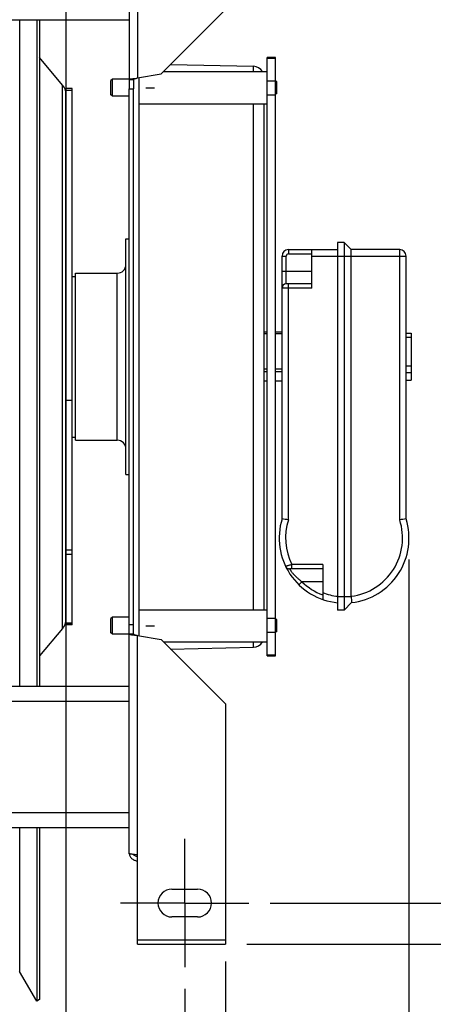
# Model space of a CAD drawing. Extents: x 0 to 420, y -81 to 390.
# Tile 6 of 16: x 224 to 243, y 60 to 106. Entities that reach past the tile are written whole.
import ezdxf

# ---------------------------------------------------------------- set-up
doc = ezdxf.new("R2010")
doc.units = 0
doc.header["$LTSCALE"] = 23.1
doc.linetypes.add('CENTER', pattern=[0.6, 0.375, -0.075, 0.075, -0.075])
doc.layers.get('0').update_dxf_attribs({"linetype": 'CONTINUOUS'})
for name, color, linetype in [('110528_DXF_CONTINUOUS_LINE', 7, 'CONTINUOUS'), ('110528_DXF_DIMENSION', 7, 'CONTINUOUS'), ('110536_DXF_AXIS', 7, 'CONTINUOUS'), ('110536_DXF_CONTINUOUS_LINE', 7, 'CONTINUOUS'), ('110618_DXF_CONTINUOUS_LINE', 7, 'CONTINUOUS'), ('110801_DXF_CONTINUOUS_LINE', 7, 'CONTINUOUS'), ('111735_DXF_CONTINUOUS_LINE', 7, 'CONTINUOUS'), ('111736_DXF_CONTINUOUS_LINE', 7, 'CONTINUOUS'), ('ASEM_65_125-5_DXF_DIMENSIO', 7, 'CONTINUOUS'), ('MOTOR_UNIT_DDXF_CONTINUOUS', 7, 'CONTINUOUS')]:
    doc.layers.add(name, color=color, linetype=linetype)
doc.styles.get("Standard").update_dxf_attribs({"font": 'txt', "width": 0.7})
doc.dimstyles.new('DIMSTYLE_1', dxfattribs={"dimtxt": 3.5, "dimasz": 3, "dimexe": 1.5, "dimexo": 1, "dimgap": 0.875, "dimtad": 1, "dimdec": 0, "dimlfac": 10, "dimtxsty": 'STANDARD', "dimblk": '_ARROW_FILLED', "dimblk1": '_ARROW_FILLED', "dimblk2": '_ARROW_FILLED', "dimcen": 0.09, "dimazin": 3, "dimtp": 0.8, "dimtm": 0.8, "dimtfac": 1, "dimtdec": 0, "dimtofl": 0, "dimtmove": 0, "dimatfit": 3, "dimtolj": 1})
doc.dimstyles.new('DIMSTYLE_2', dxfattribs={"dimtxt": 3.5, "dimasz": 3, "dimexe": 1.5, "dimexo": 1, "dimgap": 0.875, "dimtad": 1, "dimdec": 3, "dimlfac": 10, "dimtxsty": 'STANDARD', "dimblk": '_ARROW_FILLED', "dimblk1": '_ARROW_FILLED', "dimblk2": '_ARROW_FILLED', "dimcen": 0.09, "dimazin": 3, "dimtp": 0.8, "dimtm": 0.8, "dimtfac": 1, "dimtdec": 3, "dimtofl": 0, "dimtmove": 0, "dimatfit": 3, "dimtolj": 1})

# ---------------------------------------------------------------- blocks, each defined once
blk = doc.blocks.new('_ARROW_FILLED')
at = {"color": 0, "linetype": 'BYBLOCK'}
blk.add_solid([(0, 0), (-1, 0.167), (-1, -0.167)], dxfattribs=at)
blk = doc.blocks.new('*D1')
at = {"layer": 'ASEM_65_125-5_DXF_DIMENSIO', "color": 2, "linetype": 'CONTINUOUS'}
for p, q in [((234.577, 118.074), (265.757, 118.074)), ((264.257, 118.074), (264.257, 90.647)), ((264.257, 63.22), (264.257, 90.647)), ((234.577, 63.22), (265.757, 63.22))]:
    blk.add_line(p, q, dxfattribs=at)
at = {"layer": 'ASEM_65_125-5_DXF_DIMENSIO', "color": 2, "linetype": 'CONTINUOUS', "xscale": 3, "yscale": 3, "zscale": 3}
for p, rotation in [((264.257, 118.074), 90), ((264.257, 63.22), 270)]:
    blk.add_blockref('_ARROW_FILLED', p, dxfattribs=dict(at, rotation=rotation))
at = {"layer": 'ASEM_65_125-5_DXF_DIMENSIO', "color": 2, "linetype": 'CONTINUOUS', "insert": (259.882, 90.647), "char_height": 3.5, "width": 12, "attachment_point": 2, "rotation": 90}
blk.add_mtext('549', dxfattribs=at)
blk = doc.blocks.new('*D2')
at = {"layer": 'ASEM_65_125-5_DXF_DIMENSIO', "color": 2, "linetype": 'CONTINUOUS'}
for p, q in [((235.677, 116.147), (255.757, 116.147)), ((254.257, 116.147), (254.257, 90.647)), ((254.257, 65.147), (254.257, 90.647)), ((235.677, 65.147), (255.757, 65.147))]:
    blk.add_line(p, q, dxfattribs=at)
at = {"layer": 'ASEM_65_125-5_DXF_DIMENSIO', "color": 2, "linetype": 'CONTINUOUS', "xscale": 3, "yscale": 3, "zscale": 3}
for p, rotation in [((254.257, 116.147), 90), ((254.257, 65.147), 270)]:
    blk.add_blockref('_ARROW_FILLED', p, dxfattribs=dict(at, rotation=rotation))
at = {"layer": 'ASEM_65_125-5_DXF_DIMENSIO', "color": 2, "linetype": 'CONTINUOUS', "insert": (249.882, 90.647), "char_height": 3.5, "width": 10.875, "attachment_point": 2, "rotation": 90}
blk.add_mtext('510', dxfattribs=at)
blk = doc.blocks.new('*D5')
at = {"layer": 'ASEM_65_125-5_DXF_DIMENSIO', "color": 2, "linetype": 'CONTINUOUS'}
for p, q in [((152.377, 62.42), (152.377, 31.016)), ((233.577, 62.42), (233.577, 31.016)), ((152.377, 32.516), (192.977, 32.516)), ((233.577, 32.516), (192.977, 32.516))]:
    blk.add_line(p, q, dxfattribs=at)
at = {"layer": 'ASEM_65_125-5_DXF_DIMENSIO', "color": 2, "linetype": 'CONTINUOUS', "xscale": 3, "yscale": 3, "zscale": 3, "rotation": 180}
blk.add_blockref('_ARROW_FILLED', (152.377, 32.516), dxfattribs=at)
at = {"layer": 'ASEM_65_125-5_DXF_DIMENSIO', "color": 2, "linetype": 'CONTINUOUS', "xscale": 3, "yscale": 3, "zscale": 3}
blk.add_blockref('_ARROW_FILLED', (233.577, 32.516), dxfattribs=at)
at = {"layer": 'ASEM_65_125-5_DXF_DIMENSIO', "color": 2, "linetype": 'CONTINUOUS', "insert": (192.977, 36.891), "char_height": 3.5, "width": 11.25, "attachment_point": 2}
blk.add_mtext('812', dxfattribs=at)
blk = doc.blocks.new('*D6')
at = {"layer": 'ASEM_65_125-5_DXF_DIMENSIO', "color": 2, "linetype": 'CONTINUOUS'}
for p, q in [((154.277, 61.147), (154.277, 41.016)), ((231.677, 61.147), (231.677, 41.016)), ((154.277, 42.516), (192.977, 42.516)), ((231.677, 42.516), (192.977, 42.516))]:
    blk.add_line(p, q, dxfattribs=at)
at = {"layer": 'ASEM_65_125-5_DXF_DIMENSIO', "color": 2, "linetype": 'CONTINUOUS', "xscale": 3, "yscale": 3, "zscale": 3, "rotation": 180}
blk.add_blockref('_ARROW_FILLED', (154.277, 42.516), dxfattribs=at)
at = {"layer": 'ASEM_65_125-5_DXF_DIMENSIO', "color": 2, "linetype": 'CONTINUOUS', "xscale": 3, "yscale": 3, "zscale": 3}
blk.add_blockref('_ARROW_FILLED', (231.677, 42.516), dxfattribs=at)
at = {"layer": 'ASEM_65_125-5_DXF_DIMENSIO', "color": 2, "linetype": 'CONTINUOUS', "insert": (192.977, 46.891), "char_height": 3.5, "width": 12.375, "attachment_point": 2}
blk.add_mtext('774', dxfattribs=at)
blk = doc.blocks.new('*D7')
at = {"layer": 'ASEM_65_125-5_DXF_DIMENSIO', "color": 2, "linetype": 'CONTINUOUS'}
for p, q in [((150.027, 81.772), (150.027, 21.016)), ((242.162, 81.182), (242.162, 21.016)), ((150.027, 22.516), (196.095, 22.516)), ((242.162, 22.516), (196.095, 22.516))]:
    blk.add_line(p, q, dxfattribs=at)
at = {"layer": 'ASEM_65_125-5_DXF_DIMENSIO', "color": 2, "linetype": 'CONTINUOUS', "xscale": 3, "yscale": 3, "zscale": 3, "rotation": 180}
blk.add_blockref('_ARROW_FILLED', (150.027, 22.516), dxfattribs=at)
at = {"layer": 'ASEM_65_125-5_DXF_DIMENSIO', "color": 2, "linetype": 'CONTINUOUS', "xscale": 3, "yscale": 3, "zscale": 3}
blk.add_blockref('_ARROW_FILLED', (242.162, 22.516), dxfattribs=at)
at = {"layer": 'ASEM_65_125-5_DXF_DIMENSIO', "color": 2, "linetype": 'CONTINUOUS', "insert": (196.095, 26.891), "char_height": 3.5, "width": 11.25, "attachment_point": 2}
blk.add_mtext('921', dxfattribs=at)

msp = doc.modelspace()

# ---------------------------------------------------------------- linework, layer by layer
at = {"layer": '110528_DXF_CONTINUOUS_LINE', "color": 9, "linetype": 'CONTINUOUS'}
for p, q in [((223.96205, 106.37776), (223.96205, 75.24691)), ((225.97065, 77.96568), (225.97065, 103.32815)), ((223.96205, 68.65659), (223.96205, 61.95589))]:
    msp.add_line(p, q, dxfattribs=at)
at = {"layer": '110528_DXF_CONTINUOUS_LINE', "color": 7, "linetype": 'CONTINUOUS'}
for p, q in [((224.76109, 106.37776), (224.76109, 75.24691)), ((224.76109, 68.65659), (224.76109, 60.57191)), ((224.76109, 60.57191), (223.96205, 61.95589)), ((224.89099, 60.64691), (224.76109, 60.57191))]:
    msp.add_line(p, q, dxfattribs=at)
at = {"layer": '110528_DXF_CONTINUOUS_LINE', "color": 3, "linetype": 'CONTINUOUS'}
for p, q in [((224.89099, 106.37776), (224.89099, 75.24691)), ((225.97065, 103.32815), (224.89099, 104.61483)), ((226.12272, 78.3835), (226.12272, 81.4166)), ((225.97065, 77.96568), (224.89099, 76.679)), ((224.89099, 68.65659), (224.89099, 60.64691))]:
    msp.add_line(p, q, dxfattribs=at)
for centre, start, end in [((225.47272, 102.91033), 0, 40), ((225.47272, 78.38349), 320, 360)]:
    msp.add_arc(centre, 0.65, start, end, dxfattribs=at)
at = {"layer": '110528_DXF_DIMENSION', "color": 2, "linetype": 'CONTINUOUS'}
msp.add_line((226.12272, 131.89634), (226.12272, 49.39749), dxfattribs=at)
at = {"layer": '110536_DXF_AXIS', "color": 7, "linetype": 'CENTER'}
for q in [(231.67722, 68.14692), (228.67721, 65.14691), (231.67722, 62.1469), (234.67723, 65.14691)]:
    msp.add_line((231.67722, 65.14691), q, dxfattribs=at)
at = {"layer": '110536_DXF_CONTINUOUS_LINE', "color": 3, "linetype": 'CONTINUOUS'}
for p, q in [((229.07722, 113.83896), (229.07722, 103.14691)), ((233.57722, 106.85222), (230.57722, 103.85222)), ((229.47722, 103.65826), (230.57722, 103.85222)), ((229.07722, 67.45487), (229.07722, 103.14691)), ((229.47722, 77.63557), (230.57722, 77.44161)), ((233.57722, 74.44161), (230.57722, 77.44161)), ((233.57722, 74.44161), (233.57722, 63.22025)), ((229.47722, 63.22025), (229.47722, 67.39466)), ((231.07722, 65.79691), (232.27722, 65.79691)), ((232.27722, 64.49691), (231.07722, 64.49691)), ((229.47722, 63.22026), (233.57722, 63.22026))]:
    msp.add_line(p, q, dxfattribs=at)
at = {"layer": '110536_DXF_CONTINUOUS_LINE', "color": 9, "linetype": 'CONTINUOUS'}
for p, q in [((229.47722, 113.89917), (229.47722, 103.65826)), ((229.47722, 67.39466), (229.47722, 77.63557)), ((233.57722, 63.42026), (229.47722, 63.42026))]:
    msp.add_line(p, q, dxfattribs=at)
at = {"layer": '110536_DXF_CONTINUOUS_LINE', "color": 7, "linetype": 'CONTINUOUS'}
for p, q in [((229.07722, 103.58523), (229.27722, 103.58523)), ((229.27722, 103.58523), (229.27722, 103.14691)), ((229.07722, 103.14691), (229.27722, 103.14691)), ((229.27722, 77.70859), (229.27722, 103.14691)), ((229.07722, 78.14691), (229.27722, 78.14691)), ((229.07722, 77.70859), (229.27722, 77.70859))]:
    msp.add_line(p, q, dxfattribs=at)
at = {"layer": '110536_DXF_CONTINUOUS_LINE', "color": 3, "linetype": 'CONTINUOUS'}
for centre, radius, start, end in [((229.46867, 67.51225), 0.39145, 189.344649, 190.10915), ((231.07722, 65.14691), 0.65, 90, 270), ((232.27722, 65.14691), 0.65, 270, 90)]:
    msp.add_arc(centre, radius, start, end, dxfattribs=at)
for points, knots in [([(229.07722, 103.58523), (229.07722, 103.58921), (229.08912, 103.59796), (229.11142, 103.60485), (229.14883, 103.61403), (229.2206, 103.62648), (229.33183, 103.6414), (229.42618, 103.65233), (229.47722, 103.65826)], [0, 0, 0, 0, 0.0290834, 0.08885385, 0.18164624, 0.30490852, 0.62429132, 1, 1, 1, 1]), ([(229.07722, 77.70859), (229.07722, 77.70462), (229.08912, 77.69587), (229.11142, 77.68897), (229.14883, 77.67979), (229.2206, 77.66735), (229.33183, 77.65243), (229.42618, 77.6415), (229.47722, 77.63557)], [0, 0, 0, 0, 0.0290834, 0.08885385, 0.18164624, 0.30490852, 0.62429132, 1, 1, 1, 1]), ([(229.47722, 67.39466), (229.42618, 67.39955), (229.35203, 67.40664), (229.25782, 67.41674), (229.19779, 67.42412), (229.14903, 67.43111), (229.1113, 67.43867), (229.09003, 67.44425), (229.07722, 67.45128), (229.07722, 67.45487)], [0, 0, 0, 0, 0.37771184, 0.54853637, 0.69852876, 0.82207755, 0.91471109, 0.97358369, 1, 1, 1, 1]), ([(229.08329, 67.44354), (229.09134, 67.3984), (229.12382, 67.31007), (229.21506, 67.20285), (229.33767, 67.13284), (229.43093, 67.11667), (229.47722, 67.11667)], [0, 0, 0, 0, 0.24875061, 0.49833507, 0.74886161, 1, 1, 1, 1])]:
    msp.add_open_spline(points, degree=3, knots=knots, dxfattribs=at)
at = {"layer": '110536_DXF_CONTINUOUS_LINE', "color": 7, "linetype": 'CONTINUOUS'}
for points, knots in [([(229.27722, 103.58523), (229.27722, 103.59316), (229.30023, 103.61024), (229.34124, 103.6239), (229.40454, 103.64161), (229.45167, 103.65232), (229.47722, 103.65826)], [0, 0, 0, 0, 0.1095964, 0.32647794, 0.63723776, 1, 1, 1, 1]), ([(229.27722, 77.70859), (229.27722, 77.70067), (229.30023, 77.68359), (229.34124, 77.66993), (229.40454, 77.65222), (229.45167, 77.6415), (229.47722, 77.63557)], [0, 0, 0, 0, 0.1095964, 0.32647794, 0.63723776, 1, 1, 1, 1]), ([(229.47722, 67.31444), (229.44304, 67.31444), (229.37365, 67.33231), (229.3224, 67.3825), (229.30497, 67.41171)], [0, 0, 0, 0, 0.50119096, 1, 1, 1, 1])]:
    msp.add_open_spline(points, degree=3, knots=knots, dxfattribs=at)
at = {"layer": '110618_DXF_CONTINUOUS_LINE', "color": 3, "linetype": 'CONTINUOUS'}
for p, q in [((226.12272, 81.4166), (226.12272, 103.16442)), ((226.12272, 78.12941), (226.12272, 78.3835))]:
    msp.add_line(p, q, dxfattribs=at)
at = {"layer": '110618_DXF_CONTINUOUS_LINE', "color": 7, "linetype": 'CONTINUOUS'}
for p, q in [((226.42272, 103.16442), (226.12272, 103.16442)), ((226.42272, 78.12941), (226.42272, 103.16442)), ((226.42272, 81.4166), (226.12272, 81.4166)), ((226.42272, 78.16632), (226.12272, 78.16632)), ((226.42272, 78.12941), (226.12272, 78.12941))]:
    msp.add_line(p, q, dxfattribs=at)
at = {"layer": '110618_DXF_CONTINUOUS_LINE', "color": 9, "linetype": 'CONTINUOUS'}
for p, q in [((226.42272, 103.07179), (226.12272, 103.07179)), ((226.12272, 88.61928), (226.42272, 88.61928)), ((226.42272, 81.62066), (226.12272, 81.62066)), ((226.42272, 78.20847), (226.12272, 78.20847))]:
    msp.add_line(p, q, dxfattribs=at)
at = {"layer": '110801_DXF_CONTINUOUS_LINE', "color": 7, "linetype": 'CONTINUOUS'}
for p, q in [((156.87722, 106.37776), (229.07722, 106.37776)), ((229.07722, 75.24691), (156.87722, 75.24691)), ((229.07722, 68.65659), (156.87722, 68.65659))]:
    msp.add_line(p, q, dxfattribs=at)
at = {"layer": '110801_DXF_CONTINUOUS_LINE', "color": 9, "linetype": 'CONTINUOUS'}
for p, q in [((229.07722, 74.54691), (156.87722, 74.54691)), ((229.07722, 69.35659), (156.87722, 69.35659))]:
    msp.add_line(p, q, dxfattribs=at)
at = {"layer": '111735_DXF_CONTINUOUS_LINE', "color": 7, "linetype": 'CONTINUOUS'}
for p, q in [((226.42272, 94.39691), (226.57722, 94.39691)), ((226.42272, 86.89691), (226.57722, 86.89691))]:
    msp.add_line(p, q, dxfattribs=at)
at = {"layer": '111736_DXF_CONTINUOUS_LINE', "color": 7, "linetype": 'CONTINUOUS'}
for p, q in [((228.92722, 96.14691), (229.07722, 96.14691)), ((228.92722, 85.14694), (228.92722, 96.14689)), ((226.57722, 86.74691), (226.57722, 94.54691)), ((226.57722, 94.54691), (228.52722, 94.54691)), ((226.57722, 86.74691), (228.52722, 86.74691)), ((228.92722, 85.14691), (229.07722, 85.14691))]:
    msp.add_line(p, q, dxfattribs=at)
at = {"layer": '111736_DXF_CONTINUOUS_LINE', "color": 9, "linetype": 'CONTINUOUS'}
msp.add_line((228.52722, 86.74691), (228.52722, 94.54691), dxfattribs=at)
at = {"layer": '111736_DXF_CONTINUOUS_LINE', "color": 7, "linetype": 'CONTINUOUS'}
for centre, start, end in [((228.52722, 94.94691), 270, 360), ((228.52722, 86.34691), 0, 90)]:
    msp.add_arc(centre, 0.4, start, end, dxfattribs=at)
at = {"layer": 'MOTOR_UNIT_DDXF_CONTINUOUS', "color": 9, "linetype": 'CONTINUOUS'}
for p, q in [((235.52722, 76.683), (235.52722, 104.61083)), ((235.92722, 104.61083), (235.52722, 104.61083)), ((235.92722, 104.55963), (235.52722, 104.55963)), ((235.92722, 76.683), (235.92722, 104.61083)), ((230.67928, 103.95428), (235.52722, 103.95428)), ((231.01554, 104.29054), (234.88833, 104.20448)), ((234.88833, 103.95428), (234.88833, 104.20448)), ((228.29522, 103.60428), (228.22722, 103.53628)), ((228.22722, 102.87228), (228.22722, 103.53628)), ((228.29522, 102.80428), (228.29522, 103.60428)), ((229.07722, 103.60428), (228.29522, 103.60428)), ((229.52722, 103.66708), (229.52722, 77.62675)), ((235.52722, 103.5206), (235.92722, 103.5206)), ((235.97722, 103.49296), (235.92722, 103.49296)), ((235.97722, 102.91561), (235.97722, 103.49296)), ((229.86722, 103.20428), (230.26916, 103.20428)), ((235.97722, 103.34862), (235.92722, 103.34862)), ((235.97722, 103.05994), (235.92722, 103.05994)), ((228.29522, 102.80428), (228.22722, 102.87228)), ((229.07722, 102.80428), (228.29522, 102.80428)), ((235.52722, 102.86432), (235.92722, 102.86432)), ((235.97722, 102.91561), (235.92722, 102.91561)), ((229.52722, 102.45428), (235.52722, 102.45428)), ((234.88833, 78.83955), (234.88833, 102.45428)), ((235.37722, 102.45428), (235.37722, 78.83955)), ((236.52722, 95.64691), (236.52722, 95.44691)), ((236.52722, 95.64691), (238.82722, 95.64691)), ((237.62722, 93.84691), (237.62722, 95.64691)), ((238.82722, 95.97691), (238.82722, 78.81691)), ((239.12722, 95.97691), (238.82722, 95.97691)), ((239.12722, 95.97691), (239.12722, 78.81691)), ((239.45722, 95.64691), (239.12722, 95.97691)), ((239.45722, 79.4669), (239.45722, 95.64691)), ((241.72722, 95.64691), (239.45722, 95.64691)), ((241.72722, 83.03057), (241.72722, 95.64691)), ((236.22722, 83.07703), (236.22722, 95.34691)), ((236.22722, 95.34691), (236.42722, 95.34691)), ((236.42722, 94.04691), (236.42722, 95.34691)), ((236.52722, 95.44691), (237.62722, 95.44691)), ((237.62722, 95.34691), (242.02722, 95.34691)), ((242.02722, 83.07703), (242.02722, 95.34691)), ((236.22722, 94.64691), (237.62722, 94.64691)), ((237.62722, 93.84691), (236.22722, 93.84691)), ((237.62722, 94.04691), (236.42722, 94.04691)), ((236.52722, 83.03057), (236.52722, 94.04691)), ((235.52722, 91.78795), (235.37722, 91.78795)), ((235.52722, 91.71383), (235.37722, 91.71383)), ((236.22722, 91.78795), (235.92722, 91.78795)), ((236.22722, 91.71383), (235.92722, 91.71383)), ((242.02722, 91.74351), (242.25722, 91.74351)), ((242.02722, 91.5607), (242.25722, 91.5607)), ((242.25722, 91.74351), (242.25722, 89.55032)), ((242.02722, 90.22489), (242.25722, 90.22489)), ((235.52722, 90.07176), (235.37722, 90.07176)), ((235.52722, 89.94928), (235.37722, 89.94928)), ((236.22722, 90.07176), (235.92722, 90.07176)), ((236.22722, 89.94928), (235.92722, 89.94928)), ((242.02722, 89.90825), (242.25722, 89.90825)), ((235.52722, 89.50929), (235.37722, 89.50929)), ((235.52722, 89.50588), (235.37722, 89.50588)), ((236.22722, 89.50929), (235.92722, 89.50929)), ((236.22722, 89.50588), (235.92722, 89.50588)), ((242.02722, 89.55032), (242.25722, 89.55032)), ((236.68693, 80.74691), (236.68693, 80.94691)), ((238.12722, 80.94691), (236.68693, 80.94691)), ((238.12722, 80.94691), (238.12722, 79.31639)), ((238.12722, 80.74691), (236.57536, 80.74691)), ((237.15339, 80.14691), (237.01414, 80.00335)), ((238.12722, 80.14691), (237.15339, 80.14691)), ((239.45788, 79.44691), (238.82722, 79.44691)), ((239.4775, 79.1672), (239.12722, 78.81691)), ((229.52722, 78.83955), (235.52722, 78.83955)), ((239.12722, 78.81691), (238.82722, 78.81691)), ((228.29522, 78.48955), (228.22722, 78.42155)), ((228.22722, 77.75755), (228.22722, 78.42155)), ((228.29522, 77.68955), (228.29522, 78.48955)), ((229.07722, 78.48955), (228.29522, 78.48955)), ((235.92722, 78.42951), (235.52722, 78.42951)), ((235.97722, 78.37822), (235.92722, 78.37822)), ((235.97722, 78.23388), (235.92722, 78.23388)), ((235.97722, 77.80087), (235.97722, 78.37822)), ((228.29522, 77.68955), (228.22722, 77.75755)), ((229.07722, 77.68955), (228.29522, 77.68955)), ((229.86722, 78.08955), (230.26916, 78.08955)), ((235.92722, 77.77323), (235.52722, 77.77323)), ((235.97722, 77.94521), (235.92722, 77.94521)), ((235.97722, 77.80087), (235.92722, 77.80087)), ((230.67928, 77.33955), (235.52722, 77.33955)), ((234.88833, 77.08935), (234.88833, 77.33955)), ((231.01554, 77.00328), (234.88833, 77.08935)), ((235.52722, 76.7342), (235.92722, 76.7342)), ((235.52722, 76.683), (235.92722, 76.683))]:
    msp.add_line(p, q, dxfattribs=at)
for centre, radius, start, end in [((234.87722, 103.70461), 0.5, 29.959258, 88.72697), ((236.52722, 95.34691), 0.3, 90, 180), ((241.72722, 95.34691), 0.3, 0, 90), ((236.52722, 95.34691), 0.1, 90, 180), ((236.42722, 93.84691), 0.2, 90, 180), ((239.12722, 82.18191), 3.035, 162.846676, 264.327233), ((230.484, 44.99295), 38.51469, 80.972598, 81.424208), ((239.12722, 82.18191), 2.735, 161.922905, 206.843426), ((239.12722, 82.18191), 2.735, 276.930087, 18.077095), ((239.12722, 82.18191), 3.035, 276.627504, 17.153324), ((247.77044, 44.99295), 38.51469, 98.575792, 99.027402), ((236.57536, 80.94691), 0.2, 205.82514, 270), ((239.12722, 82.18191), 2.835, 225.874216, 249.345389), ((239.12722, 82.18191), 2.735, 248.553597, 263.7026), ((239.75806, 79.46686), 0.30084, 179.992838, 183.801157), ((271.76511, 81.57242), 32.37707, 183.764084, 184.260303), ((234.87722, 77.58922), 0.5, 271.27303, 330.040742)]:
    msp.add_arc(centre, radius, start, end, dxfattribs=at)
for points, knots in [([(236.68693, 80.94691), (236.66816, 80.94108), (236.63129, 80.92971), (236.57764, 80.91341), (236.528, 80.89855), (236.49002, 80.88732), (236.46307, 80.87942), (236.44594, 80.87442), (236.43111, 80.87011), (236.41877, 80.86654), (236.41007, 80.86403), (236.40447, 80.86241), (236.40124, 80.86151), (236.39886, 80.86075), (236.39684, 80.86034), (236.39618, 80.85985), (236.39527, 80.8599), (236.39533, 80.85979)], [0, 0, 0, 0, 0.19374958, 0.38031646, 0.55276739, 0.70450142, 0.7707076, 0.82955832, 0.88045379, 0.92286247, 0.95633011, 0.96959643, 0.98050265, 0.98901395, 0.99510902, 0.99877521, 1, 1, 1, 1]), ([(236.57536, 80.74691), (236.57571, 80.74668), (236.57634, 80.74494), (236.57871, 80.74202), (236.58201, 80.73654), (236.58693, 80.72923), (236.59312, 80.71984), (236.60407, 80.7036), (236.621, 80.67907), (236.64528, 80.6453), (236.67451, 80.60648), (236.70836, 80.56379), (236.7606, 80.50142), (236.83426, 80.42088), (236.93224, 80.32563), (237.03917, 80.23321), (237.11468, 80.17507), (237.15339, 80.14691)], [0, 0, 0, 0, 0.00153042, 0.0061101, 0.013707, 0.02426846, 0.03772015, 0.05396822, 0.09439049, 0.14445438, 0.20289698, 0.26837118, 0.33954379, 0.49419119, 0.65895585, 0.82859025, 1, 1, 1, 1])]:
    msp.add_open_spline(points, degree=3, knots=knots, dxfattribs=at)

# ---------------------------------------------------------------- dimensions: what is measured, and where the dimension line sits
at = {"layer": 'ASEM_65_125-5_DXF_DIMENSIO', "color": 2, "linetype": 'CONTINUOUS'}
for base, p1, p2, angle, dimstyle, picture, middle in [((264.25722, 63.22026), (233.57722, 118.07357), (233.57722, 63.22026), 270, 'DIMSTYLE_1', '*D1', (264.25722, 90.14692)), ((254.25722, 116.14691), (234.67723, 65.14691), (234.67723, 116.14691), 90, 'DIMSTYLE_2', '*D2', (254.25722, 90.14691)), ((154.27722, 42.51616), (231.67722, 62.1469), (154.27722, 62.1469), 180, 'DIMSTYLE_2', '*D6', (192.47721, 42.51616))]:
    dim = msp.add_linear_dim(base=base, p1=p1, p2=p2, angle=angle, dimstyle=dimstyle, dxfattribs=at)
    dim.commit()
    dim.dimension.update_dxf_attribs({"geometry": picture, "text_midpoint": middle, "dimtype": 160})
for base, p1, p2, dimstyle, picture, middle in [((242.16222, 22.51616), (150.02722, 82.77191), (242.16222, 82.18191), 'DIMSTYLE_1', '*D7', (195.59472, 22.51616)), ((233.57722, 32.51616), (152.37722, 63.42026), (233.57722, 63.42026), 'DIMSTYLE_2', '*D5', (192.47721, 32.51616))]:
    dim = msp.add_linear_dim(base=base, p1=p1, p2=p2, dimstyle=dimstyle, dxfattribs=at)
    dim.commit()
    dim.dimension.update_dxf_attribs({"geometry": picture, "text_midpoint": middle, "dimtype": 160})

doc.saveas('drawing.dxf')
